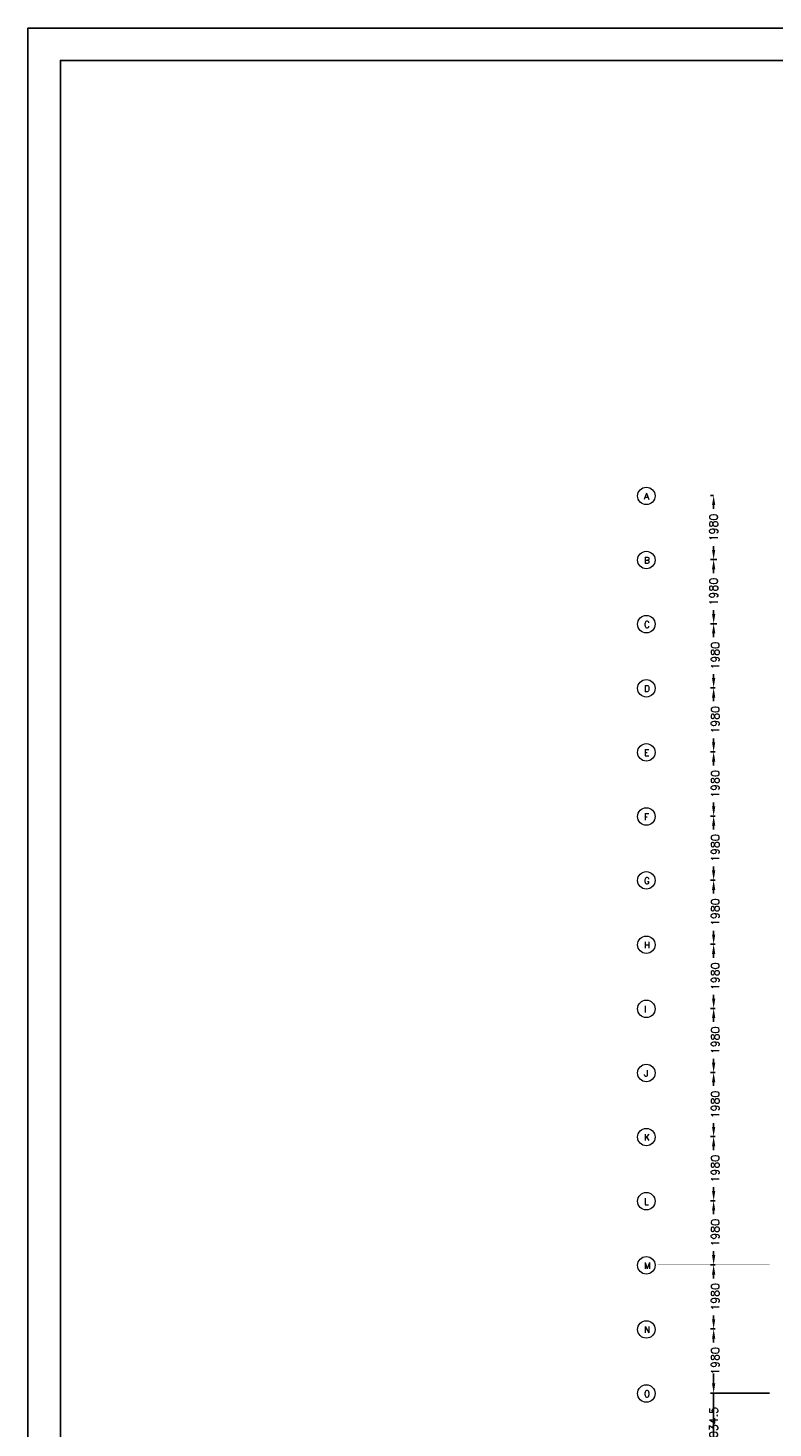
# Model space of a CAD drawing. Header units: millimetres. Extents: x 108018 to 208018, y -107735 to 42299730.
# Tile 14 of 17: x 108018 to 131043, y -32070 to 11165. Entities that reach past the tile are written whole.
import ezdxf

# ---------------------------------------------------------------- set-up
doc = ezdxf.new("R2010")
doc.units = ezdxf.units.MM
doc.header["$MEASUREMENT"] = 0
doc.linetypes.add('ACAD_ISO10W100', pattern=[18, 12, -3, 0, -3])
doc.layers.get('DEFPOINTS').update_dxf_attribs({"linetype": 'CONTINUOUS'})
for name, color, linetype in [('KADER', 1, 'CONTINUOUS'), ('Maatvoering', 7, 'CONTINUOUS'), ('Stramien', 7, 'CONTINUOUS'), ('TEKST', 7, 'CONTINUOUS')]:
    doc.layers.add(name, color=color, linetype=linetype)
doc.styles.get("Standard").update_dxf_attribs({"font": 'romans.shx'})
doc.dimstyles.new('DIM-ARR', dxfattribs={"dimtxt": 2.5, "dimasz": 3, "dimexe": 1, "dimexo": 0, "dimgap": 1.5, "dimtad": 1, "dimdsep": 46, "dimtxsty": 'Standard', "dimcen": -3, "dimdle": 1.25, "dimclrt": 7, "dimadec": 0, "dimazin": 0, "dimtfac": 0.8, "dimtmove": 2, "dimatfit": 3, "dimfxl": 1, "dimtvp": 1.8, "dimtolj": 1, "dimarcsym": 0})

# ---------------------------------------------------------------- blocks, each defined once
blk = doc.blocks.new('*D133')
at = {"layer": 'DEFPOINTS', "color": 0, "transparency": 16777216}
for p in [(129208, -3271), (129208, -3271), (129208, -5251)]:
    blk.add_point(p, dxfattribs=at)
at = {"layer": 'Maatvoering', "color": 0, "lineweight": -2, "transparency": 16777216}
for p, q in [((129208, -3271), (129108, -3271)), ((129208, -3571), (129208, -3688)), ((129208, -4951), (129208, -4833)), ((129208, -5251), (129308, -5251))]:
    blk.add_line(p, q, dxfattribs=at)
at = {"layer": 'Maatvoering', "color": 0, "transparency": 16777216}
for points in [[(129158, -3571), (129258, -3571), (129208, -3271)], [(129158, -4951), (129258, -4951), (129208, -5251)]]:
    blk.add_solid(points, dxfattribs=at)
at = {"layer": 'Maatvoering', "color": 7, "lineweight": 0, "transparency": 16777216, "insert": (129208, -4261), "char_height": 250, "attachment_point": 5, "rotation": 90}
blk.add_mtext('\\A1;1980', dxfattribs=at)
blk = doc.blocks.new('*D134')
at = {"layer": 'DEFPOINTS', "color": 0, "transparency": 16777216}
for p in [(129208, -5251), (129208, -5251), (129208, -7231)]:
    blk.add_point(p, dxfattribs=at)
at = {"layer": 'Maatvoering', "color": 0, "lineweight": -2, "transparency": 16777216}
for p, q in [((129208, -5251), (129108, -5251)), ((129208, -5551), (129208, -5668)), ((129208, -6931), (129208, -6813)), ((129208, -7231), (129308, -7231))]:
    blk.add_line(p, q, dxfattribs=at)
at = {"layer": 'Maatvoering', "color": 0, "transparency": 16777216}
for points in [[(129158, -5551), (129258, -5551), (129208, -5251)], [(129158, -6931), (129258, -6931), (129208, -7231)]]:
    blk.add_solid(points, dxfattribs=at)
at = {"layer": 'Maatvoering', "color": 7, "lineweight": 0, "transparency": 16777216, "insert": (129208, -6241), "char_height": 250, "attachment_point": 5, "rotation": 90}
blk.add_mtext('\\A1;1980', dxfattribs=at)
blk = doc.blocks.new('*D135')
at = {"layer": 'DEFPOINTS', "color": 0, "transparency": 16777216}
for p in [(129208, -7231), (129208, -7231), (129258, -9211)]:
    blk.add_point(p, dxfattribs=at)
at = {"layer": 'Maatvoering', "color": 0, "lineweight": -2, "transparency": 16777216}
for p, q in [((129208, -7231), (129108, -7231)), ((129208, -7531), (129208, -7648)), ((129208, -8911), (129208, -8793)), ((129258, -9211), (129108, -9211))]:
    blk.add_line(p, q, dxfattribs=at)
at = {"layer": 'Maatvoering', "color": 0, "transparency": 16777216}
for points in [[(129158, -7531), (129258, -7531), (129208, -7231)], [(129158, -8911), (129258, -8911), (129208, -9211)]]:
    blk.add_solid(points, dxfattribs=at)
at = {"layer": 'Maatvoering', "color": 7, "lineweight": 0, "transparency": 16777216, "insert": (129258, -8221), "char_height": 250, "attachment_point": 5, "rotation": 90}
blk.add_mtext('\\A1;1980', dxfattribs=at)
blk = doc.blocks.new('*D136')
at = {"layer": 'DEFPOINTS', "color": 0, "transparency": 16777216}
for p in [(129208, -9211), (129208, -9211), (129258, -11191)]:
    blk.add_point(p, dxfattribs=at)
at = {"layer": 'Maatvoering', "color": 0, "lineweight": -2, "transparency": 16777216}
for p, q in [((129208, -9211), (129108, -9211)), ((129208, -9511), (129208, -9628)), ((129208, -10891), (129208, -10773)), ((129258, -11191), (129108, -11191))]:
    blk.add_line(p, q, dxfattribs=at)
at = {"layer": 'Maatvoering', "color": 0, "transparency": 16777216}
for points in [[(129158, -9511), (129258, -9511), (129208, -9211)], [(129158, -10891), (129258, -10891), (129208, -11191)]]:
    blk.add_solid(points, dxfattribs=at)
at = {"layer": 'Maatvoering', "color": 7, "lineweight": 0, "transparency": 16777216, "insert": (129258, -10201), "char_height": 250, "attachment_point": 5, "rotation": 90}
blk.add_mtext('\\A1;1980', dxfattribs=at)
blk = doc.blocks.new('*D137')
at = {"layer": 'DEFPOINTS', "color": 0, "transparency": 16777216}
for p in [(129208, -11191), (129208, -11191), (129258, -13171)]:
    blk.add_point(p, dxfattribs=at)
at = {"layer": 'Maatvoering', "color": 0, "lineweight": -2, "transparency": 16777216}
for p, q in [((129208, -11191), (129108, -11191)), ((129208, -11491), (129208, -11608)), ((129208, -12871), (129208, -12753)), ((129258, -13171), (129108, -13171))]:
    blk.add_line(p, q, dxfattribs=at)
at = {"layer": 'Maatvoering', "color": 0, "transparency": 16777216}
for points in [[(129158, -11491), (129258, -11491), (129208, -11191)], [(129158, -12871), (129258, -12871), (129208, -13171)]]:
    blk.add_solid(points, dxfattribs=at)
at = {"layer": 'Maatvoering', "color": 7, "lineweight": 0, "transparency": 16777216, "insert": (129258, -12181), "char_height": 250, "attachment_point": 5, "rotation": 90}
blk.add_mtext('\\A1;1980', dxfattribs=at)
blk = doc.blocks.new('*D138')
at = {"layer": 'DEFPOINTS', "color": 0, "transparency": 16777216}
for p in [(129208, -13171), (129208, -13171), (129258, -15151)]:
    blk.add_point(p, dxfattribs=at)
at = {"layer": 'Maatvoering', "color": 0, "lineweight": -2, "transparency": 16777216}
for p, q in [((129208, -13171), (129108, -13171)), ((129208, -13471), (129208, -13588)), ((129208, -14851), (129208, -14733)), ((129258, -15151), (129108, -15151))]:
    blk.add_line(p, q, dxfattribs=at)
at = {"layer": 'Maatvoering', "color": 0, "transparency": 16777216}
for points in [[(129158, -13471), (129258, -13471), (129208, -13171)], [(129158, -14851), (129258, -14851), (129208, -15151)]]:
    blk.add_solid(points, dxfattribs=at)
at = {"layer": 'Maatvoering', "color": 7, "lineweight": 0, "transparency": 16777216, "insert": (129258, -14161), "char_height": 250, "attachment_point": 5, "rotation": 90}
blk.add_mtext('\\A1;1980', dxfattribs=at)
blk = doc.blocks.new('*D139')
at = {"layer": 'DEFPOINTS', "color": 0, "transparency": 16777216}
for p in [(129208, -15151), (129208, -15151), (129258, -17131)]:
    blk.add_point(p, dxfattribs=at)
at = {"layer": 'Maatvoering', "color": 0, "lineweight": -2, "transparency": 16777216}
for p, q in [((129208, -15151), (129108, -15151)), ((129208, -15451), (129208, -15568)), ((129208, -16831), (129208, -16713)), ((129258, -17131), (129108, -17131))]:
    blk.add_line(p, q, dxfattribs=at)
at = {"layer": 'Maatvoering', "color": 0, "transparency": 16777216}
for points in [[(129158, -15451), (129258, -15451), (129208, -15151)], [(129158, -16831), (129258, -16831), (129208, -17131)]]:
    blk.add_solid(points, dxfattribs=at)
at = {"layer": 'Maatvoering', "color": 7, "lineweight": 0, "transparency": 16777216, "insert": (129258, -16141), "char_height": 250, "attachment_point": 5, "rotation": 90}
blk.add_mtext('\\A1;1980', dxfattribs=at)
blk = doc.blocks.new('*D140')
at = {"layer": 'DEFPOINTS', "color": 0, "transparency": 16777216}
for p in [(129208, -17131), (129208, -17131), (129258, -19111)]:
    blk.add_point(p, dxfattribs=at)
at = {"layer": 'Maatvoering', "color": 0, "lineweight": -2, "transparency": 16777216}
for p, q in [((129208, -17131), (129108, -17131)), ((129208, -17431), (129208, -17548)), ((129208, -18811), (129208, -18693)), ((129258, -19111), (129108, -19111))]:
    blk.add_line(p, q, dxfattribs=at)
at = {"layer": 'Maatvoering', "color": 0, "transparency": 16777216}
for points in [[(129158, -17431), (129258, -17431), (129208, -17131)], [(129158, -18811), (129258, -18811), (129208, -19111)]]:
    blk.add_solid(points, dxfattribs=at)
at = {"layer": 'Maatvoering', "color": 7, "lineweight": 0, "transparency": 16777216, "insert": (129258, -18121), "char_height": 250, "attachment_point": 5, "rotation": 90}
blk.add_mtext('\\A1;1980', dxfattribs=at)
blk = doc.blocks.new('*D141')
at = {"layer": 'DEFPOINTS', "color": 0, "transparency": 16777216}
for p in [(129208, -19111), (129208, -19111), (129258, -21091)]:
    blk.add_point(p, dxfattribs=at)
at = {"layer": 'Maatvoering', "color": 0, "lineweight": -2, "transparency": 16777216}
for p, q in [((129208, -19111), (129108, -19111)), ((129208, -19411), (129208, -19528)), ((129208, -20791), (129208, -20673)), ((129258, -21091), (129108, -21091))]:
    blk.add_line(p, q, dxfattribs=at)
at = {"layer": 'Maatvoering', "color": 0, "transparency": 16777216}
for points in [[(129158, -19411), (129258, -19411), (129208, -19111)], [(129158, -20791), (129258, -20791), (129208, -21091)]]:
    blk.add_solid(points, dxfattribs=at)
at = {"layer": 'Maatvoering', "color": 7, "lineweight": 0, "transparency": 16777216, "insert": (129258, -20101), "char_height": 250, "attachment_point": 5, "rotation": 90}
blk.add_mtext('\\A1;1980', dxfattribs=at)
blk = doc.blocks.new('*D142')
at = {"layer": 'DEFPOINTS', "color": 0, "transparency": 16777216}
for p in [(129208, -21091), (129208, -21091), (129258, -23071)]:
    blk.add_point(p, dxfattribs=at)
at = {"layer": 'Maatvoering', "color": 0, "lineweight": -2, "transparency": 16777216}
for p, q in [((129208, -21091), (129108, -21091)), ((129208, -21391), (129208, -21508)), ((129208, -22771), (129208, -22653)), ((129258, -23071), (129108, -23071))]:
    blk.add_line(p, q, dxfattribs=at)
at = {"layer": 'Maatvoering', "color": 0, "transparency": 16777216}
for points in [[(129158, -21391), (129258, -21391), (129208, -21091)], [(129158, -22771), (129258, -22771), (129208, -23071)]]:
    blk.add_solid(points, dxfattribs=at)
at = {"layer": 'Maatvoering', "color": 7, "lineweight": 0, "transparency": 16777216, "insert": (129258, -22081), "char_height": 250, "attachment_point": 5, "rotation": 90}
blk.add_mtext('\\A1;1980', dxfattribs=at)
blk = doc.blocks.new('*D143')
at = {"layer": 'DEFPOINTS', "color": 0, "transparency": 16777216}
for p in [(129208, -23071), (129208, -23071), (129258, -25051)]:
    blk.add_point(p, dxfattribs=at)
at = {"layer": 'Maatvoering', "color": 0, "lineweight": -2, "transparency": 16777216}
for p, q in [((129208, -23071), (129108, -23071)), ((129208, -23371), (129208, -23488)), ((129208, -24751), (129208, -24633)), ((129258, -25051), (129108, -25051))]:
    blk.add_line(p, q, dxfattribs=at)
at = {"layer": 'Maatvoering', "color": 0, "transparency": 16777216}
for points in [[(129158, -23371), (129258, -23371), (129208, -23071)], [(129158, -24751), (129258, -24751), (129208, -25051)]]:
    blk.add_solid(points, dxfattribs=at)
at = {"layer": 'Maatvoering', "color": 7, "lineweight": 0, "transparency": 16777216, "insert": (129258, -24061), "char_height": 250, "attachment_point": 5, "rotation": 90}
blk.add_mtext('\\A1;1980', dxfattribs=at)
blk = doc.blocks.new('*D144')
at = {"layer": 'DEFPOINTS', "color": 0, "transparency": 16777216}
for p in [(129208, -25051), (129208, -25051), (129258, -27031)]:
    blk.add_point(p, dxfattribs=at)
at = {"layer": 'Maatvoering', "color": 0, "lineweight": -2, "transparency": 16777216}
for p, q in [((129208, -25051), (129108, -25051)), ((129208, -25351), (129208, -25468)), ((129208, -26731), (129208, -26613)), ((129258, -27031), (129108, -27031))]:
    blk.add_line(p, q, dxfattribs=at)
at = {"layer": 'Maatvoering', "color": 0, "transparency": 16777216}
for points in [[(129158, -25351), (129258, -25351), (129208, -25051)], [(129158, -26731), (129258, -26731), (129208, -27031)]]:
    blk.add_solid(points, dxfattribs=at)
at = {"layer": 'Maatvoering', "color": 7, "lineweight": 0, "transparency": 16777216, "insert": (129258, -26041), "char_height": 250, "attachment_point": 5, "rotation": 90}
blk.add_mtext('\\A1;1980', dxfattribs=at)
blk = doc.blocks.new('*D145')
at = {"layer": 'DEFPOINTS', "color": 0, "transparency": 16777216}
for p in [(129208, -27031), (129208, -27031), (129258, -29011)]:
    blk.add_point(p, dxfattribs=at)
at = {"layer": 'Maatvoering', "color": 0, "lineweight": -2, "transparency": 16777216}
for p, q in [((129208, -27031), (129108, -27031)), ((129208, -27331), (129208, -27448)), ((129208, -28711), (129208, -28593)), ((129258, -29011), (129108, -29011))]:
    blk.add_line(p, q, dxfattribs=at)
at = {"layer": 'Maatvoering', "color": 0, "transparency": 16777216}
for points in [[(129158, -27331), (129258, -27331), (129208, -27031)], [(129158, -28711), (129258, -28711), (129208, -29011)]]:
    blk.add_solid(points, dxfattribs=at)
at = {"layer": 'Maatvoering', "color": 7, "lineweight": 0, "transparency": 16777216, "insert": (129258, -28021), "char_height": 250, "attachment_point": 5, "rotation": 90}
blk.add_mtext('\\A1;1980', dxfattribs=at)
blk = doc.blocks.new('*D146')
at = {"layer": 'DEFPOINTS', "color": 0, "transparency": 16777216}
for p in [(129208, -29011), (129208, -29011), (129258, -30991)]:
    blk.add_point(p, dxfattribs=at)
at = {"layer": 'Maatvoering', "color": 0, "lineweight": -2, "transparency": 16777216}
for p, q in [((129208, -29011), (129108, -29011)), ((129208, -29311), (129208, -29428)), ((129208, -30691), (129208, -30573)), ((129258, -30991), (129108, -30991))]:
    blk.add_line(p, q, dxfattribs=at)
at = {"layer": 'Maatvoering', "color": 0, "transparency": 16777216}
for points in [[(129158, -29311), (129258, -29311), (129208, -29011)], [(129158, -30691), (129258, -30691), (129208, -30991)]]:
    blk.add_solid(points, dxfattribs=at)
at = {"layer": 'Maatvoering', "color": 7, "lineweight": 0, "transparency": 16777216, "insert": (129258, -30001), "char_height": 250, "attachment_point": 5, "rotation": 90}
blk.add_mtext('\\A1;1980', dxfattribs=at)
blk = doc.blocks.new('*D148')
at = {"layer": 'DEFPOINTS', "color": 0, "transparency": 16777216}
for p in [(129208, -30991), (130935, -30991), (131005, -33025)]:
    blk.add_point(p, dxfattribs=at)
at = {"layer": 'Maatvoering', "color": 0, "lineweight": -2, "transparency": 16777216}
for p, q in [((129208, -30691), (129208, -30391)), ((130935, -30991), (129108, -30991)), ((129208, -33025), (129208, -30991)), ((131005, -33025), (129108, -33025)), ((129208, -33325), (129208, -33625))]:
    blk.add_line(p, q, dxfattribs=at)
at = {"layer": 'Maatvoering', "color": 0, "transparency": 16777216}
for points in [[(129158, -30691), (129258, -30691), (129208, -30991)], [(129158, -33325), (129258, -33325), (129208, -33025)]]:
    blk.add_solid(points, dxfattribs=at)
at = {"layer": 'Maatvoering', "color": 7, "lineweight": 0, "transparency": 16777216, "insert": (129208, -32008), "char_height": 250, "attachment_point": 5, "rotation": 90}
blk.add_mtext('\\A1;2034.5', dxfattribs=at)

msp = doc.modelspace()

# ---------------------------------------------------------------- linework, layer by layer
at = {"layer": 'KADER'}
msp.add_lwpolyline([(108017.978, -107735.28), (108017.978, 11164.72), (208017.978, 11164.72), (208017.978, -107735.28)], close=True, dxfattribs=at)
msp.add_lwpolyline([(109017.978, -106735.28), (109017.978, 10164.72), (207017.978, 10164.72), (207017.978, -106735.28), (109017.978, -106735.28)], dxfattribs=at)
at = {"layer": 'Stramien', "linetype": 'ACAD_ISO10W100', "lineweight": 0, "const_width": 0.8}
for points in [[(130935.107, -3270.664), (127481.28, -3270.664)], [(130935.107, -5250.664), (127481.28, -5250.664)], [(130935.107, -7230.665), (127481.28, -7230.665)], [(130935.107, -9210.665), (127481.28, -9210.665)], [(130935.107, -11190.665), (127481.28, -11190.665)], [(130935.107, -13170.665), (127481.28, -13170.665)], [(130935.107, -15150.665), (127481.28, -15150.665)], [(130935.107, -17130.665), (127481.28, -17130.665)], [(130935.107, -19110.665), (127481.28, -19110.665)], [(130935.107, -21090.666), (127481.28, -21090.666)], [(130935.107, -23070.666), (127481.28, -23070.666)], [(130935.107, -25050.666), (127481.28, -25050.666)], [(130935.107, -27030.667), (127481.28, -27030.667)], [(130935.107, -29010.667), (127481.28, -29010.667)], [(130935.107, -30990.666), (127481.28, -30990.666)]]:
    msp.add_lwpolyline(points, dxfattribs=at)
at = {"layer": 'Stramien', "lineweight": 0}
for centre in [(127127.899, -3285.848), (127127.899, -5265.848), (127127.899, -7245.848), (127127.899, -9225.848), (127127.899, -11205.848), (127127.899, -13185.848), (127127.899, -15158.455), (127127.899, -17145.849), (127127.899, -19125.849), (127127.899, -21105.849), (127127.899, -23085.849), (127127.899, -25065.849), (127127.899, -27045.85), (127127.899, -29025.85), (127127.899, -31005.85)]:
    msp.add_circle(centre, 269.662, dxfattribs=at)

# ---------------------------------------------------------------- texts
at = {"layer": 'TEKST', "lineweight": 0, "char_height": 200, "attachment_point": 1}
for s, insert in [('A', (127054.659, -3195.679)), ('B', (127054.659, -5175.679)), ('C', (127054.659, -7155.679)), ('D', (127054.659, -9135.679)), ('E', (127054.659, -11115.679)), ('F', (127054.659, -13095.68)), ('G', (127054.659, -15068.286)), ('H', (127054.659, -17055.68)), ('I', (127054.659, -19035.68)), ('J', (127054.659, -21015.68)), ('K', (127054.659, -22995.68)), ('L', (127054.659, -24975.68)), ('M', (127054.659, -26955.681)), ('N', (127054.659, -28935.681)), ('O', (127054.659, -30915.681))]:
    msp.add_mtext_dynamic_manual_height_columns(s, width=2150.52218, gutter_width=15, heights=[0], dxfattribs=dict(at, insert=insert))

# ---------------------------------------------------------------- dimensions: what is measured, and where the dimension line sits
at = {"layer": 'Maatvoering', "lineweight": 0}
for base, p1, p2, picture, middle in [((129208.193, -3270.664), (129208.193, -5250.664), (129208.193, -3270.664), '*D133', (129208.193, -4260.664)), ((129208.193, -5250.664), (129208.193, -7230.664), (129208.193, -5250.664), '*D134', (129208.193, -6240.664)), ((129208.193, -7230.665), (129258.193, -9210.664), (129208.193, -7230.665), '*D135', (129258.193, -8220.664)), ((129208.193, -9210.665), (129258.193, -11190.665), (129208.193, -9210.665), '*D136', (129258.193, -10200.665)), ((129208.193, -11190.665), (129258.193, -13170.665), (129208.193, -11190.665), '*D137', (129258.193, -12180.665)), ((129208.193, -13170.665), (129258.193, -15150.665), (129208.193, -13170.665), '*D138', (129258.193, -14160.665)), ((129208.193, -15150.665), (129258.193, -17130.665), (129208.193, -15150.665), '*D139', (129258.193, -16140.665)), ((129208.193, -17130.665), (129258.193, -19110.665), (129208.193, -17130.665), '*D140', (129258.193, -18120.665)), ((129208.193, -19110.664), (129258.193, -21090.664), (129208.193, -19110.664), '*D141', (129258.193, -20100.664)), ((129208.193, -21090.666), (129258.193, -23070.666), (129208.193, -21090.666), '*D142', (129258.193, -22080.666)), ((129208.193, -23070.666), (129258.193, -25050.666), (129208.193, -23070.666), '*D143', (129258.193, -24060.666)), ((129208.193, -25050.666), (129258.193, -27030.666), (129208.193, -25050.666), '*D144', (129258.193, -26040.666)), ((129208.193, -27030.667), (129258.193, -29010.667), (129208.193, -27030.667), '*D145', (129258.193, -28020.667)), ((129208.193, -29010.667), (129258.193, -30990.666), (129208.193, -29010.667), '*D146', (129258.193, -30000.666)), ((129208.193, -30990.666), (131005.225, -33025.166), (130935.107, -30990.666), '*D148', (129208.193, -32007.916))]:
    dim = msp.add_linear_dim(base=base, p1=p1, p2=p2, angle=270, dimstyle='DIM-ARR', override={"dimscale": 100}, dxfattribs=at)
    dim.commit()
    dim.dimension.update_dxf_attribs({"geometry": picture, "text_midpoint": middle, "dimtype": 160})

doc.saveas('drawing.dxf')
